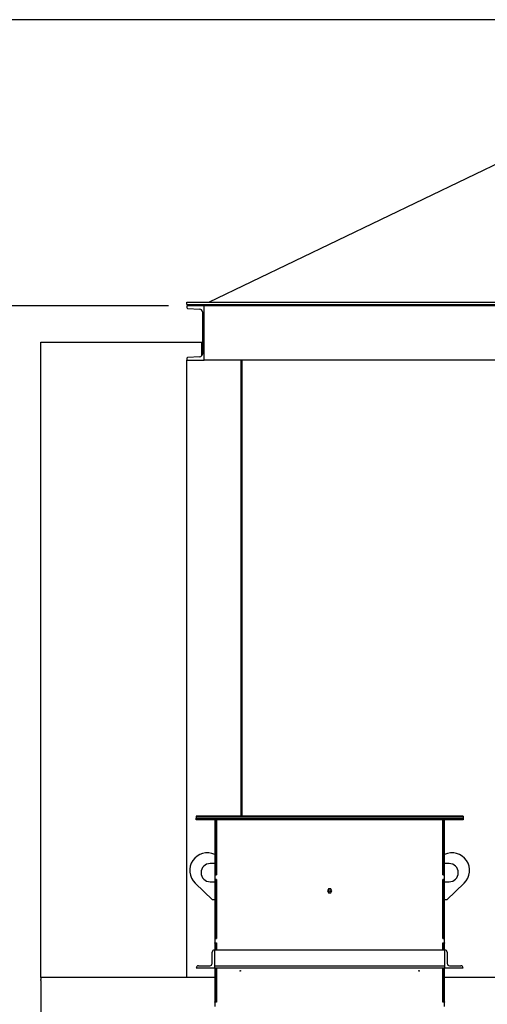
# Model space of a CAD drawing. Header units: inches. Extents: x 24 to 1128, y -69 to 748.
# Tile 128 of 256: x 105 to 157, y 361 to 469. Entities that reach past the tile are written whole.
import ezdxf

# ---------------------------------------------------------------- set-up
doc = ezdxf.new("R2010")
doc.units = ezdxf.units.IN
doc.header["$LTSCALE"] = 32
doc.header["$MEASUREMENT"] = 0
doc.layers.add('Dimension (ANSI)', color=7, linetype='Continuous', lineweight=25)
doc.layers.add('Visible (ANSI)', color=7, linetype='Continuous', lineweight=30)
doc.styles.add('Note Text (ANSI)', font='tahoma.ttf')
doc.dimstyles.new('SB Fraction-16 (ANSI)', dxfattribs={"dimscale": 32, "dimtxt": 0.125, "dimasz": 0.098425, "dimexe": 0.125, "dimexo": 0.0625, "dimgap": 0.031496, "dimtad": 0, "dimtih": 1, "dimtoh": 1, "dimdec": 4, "dimrnd": 1e-08, "dimzin": 0, "dimdsep": 46, "dimlunit": 5, "dimtxsty": 'Note Text (ANSI)', "dimcen": 0.09, "dimdle": 0.393701, "dimclrd": 256, "dimclre": 256, "dimclrt": 256, "dimadec": 0, "dimazin": 3, "dimtfac": 0.96, "dimtofl": 0, "dimtmove": 0, "dimatfit": 3, "dimfxl": 1, "dimfrac": 2, "dimtolj": 1, "dimtzin": 12, "dimlwd": -1, "dimlwe": -1, "dimarcsym": 0})

# ---------------------------------------------------------------- blocks, each defined once
blk = doc.blocks.new('*D14')
at = {"layer": 'Defpoints', "color": 0, "transparency": 16777216}
for p in [(123.75, 437.48), (87.11, 357.48), (107.67, 357.48)]:
    blk.add_point(p, dxfattribs=at)
at = {"layer": 'Dimension (ANSI)', "transparency": 16777216}
for p, q in [((121.75, 437.48), (83.11, 437.48)), ((87.11, 434.33), (87.11, 404.58)), ((87.11, 360.63), (87.11, 398.38)), ((105.67, 357.48), (83.11, 357.48))]:
    blk.add_line(p, q, dxfattribs=at)
for points in [[(86.59, 434.33), (87.64, 434.33), (87.11, 437.48)], [(86.59, 360.63), (87.64, 360.63), (87.11, 357.48)]]:
    blk.add_solid(points, dxfattribs=at)
at = {"layer": 'Dimension (ANSI)', "transparency": 16777216, "insert": (84.32, 403.58), "char_height": 4, "attachment_point": 1, "style": 'Note Text (ANSI)'}
blk.add_mtext('\\A1;80', dxfattribs=at)
blk = doc.blocks.new('*D15')
at = {"layer": 'Defpoints', "color": 0, "transparency": 16777216}
for p in [(162.29, 468.98), (60.65, 162.27), (120.17, 162.27)]:
    blk.add_point(p, dxfattribs=at)
at = {"layer": 'Dimension (ANSI)', "transparency": 16777216}
for p, q in [((160.29, 468.98), (56.65, 468.98)), ((60.65, 465.83), (60.65, 319.16)), ((60.65, 165.42), (60.65, 312.09)), ((118.17, 162.27), (56.65, 162.27))]:
    blk.add_line(p, q, dxfattribs=at)
for points in [[(60.13, 465.83), (61.17, 465.83), (60.65, 468.98)], [(60.13, 165.42), (61.17, 165.42), (60.65, 162.27)]]:
    blk.add_solid(points, dxfattribs=at)
at = {"layer": 'Dimension (ANSI)', "transparency": 16777216, "insert": (48.45, 318.15), "char_height": 4, "attachment_point": 1, "style": 'Note Text (ANSI)'}
blk.add_mtext('\\A1;306 11/16', dxfattribs=at)

msp = doc.modelspace()

# ---------------------------------------------------------------- linework, layer by layer
at = {"layer": 'Visible (ANSI)'}
for p, q in [((126.18447, 437.85867), (163.04037, 455.60867)), ((125.66537, 437.48367), (123.74537, 437.48367)), ((123.74537, 437.48367), (123.74537, 437.27662)), ((123.76537, 437.85867), (248.31537, 437.85867)), ((123.76537, 437.60867), (123.76537, 437.85867)), ((123.76537, 437.60867), (248.31537, 437.60867)), ((123.83635, 437.18075), (125.17809, 437.11045)), ((125.66537, 431.48367), (125.66537, 437.48367)), ((246.41537, 437.48367), (125.66537, 437.48367)), ((125.46537, 436.80772), (125.46537, 432.15962)), ((107.66537, 363.48367), (107.66537, 433.48367)), ((107.66537, 433.48367), (125.41537, 433.48367)), ((125.41537, 431.99284), (125.41537, 433.48367)), ((125.41537, 433.48367), (125.46537, 433.48367)), ((125.46537, 433.34917), (125.41537, 433.34917)), ((123.74537, 431.69072), (123.74537, 431.48367)), ((125.17809, 431.85689), (123.83635, 431.78658)), ((123.74537, 431.48367), (125.66537, 431.48367)), ((123.74537, 363.48367), (123.74537, 431.48367)), ((246.41537, 431.48367), (125.66537, 431.48367)), ((129.74537, 431.48367), (129.53832, 431.48367)), ((129.74537, 381.26107), (129.74537, 431.48367)), ((129.83537, 381.26107), (129.83537, 431.48367)), ((124.79037, 381.26107), (124.79037, 381.22517)), ((154.16537, 381.26107), (124.79037, 381.26107)), ((124.79037, 381.22517), (154.16537, 381.22517)), ((124.79037, 381.22517), (124.79037, 381.04617)), ((154.16537, 381.22517), (124.79037, 381.22517)), ((124.79037, 381.04617), (154.16537, 381.04617)), ((124.79037, 380.86687), (124.79037, 381.04617)), ((124.79037, 381.04617), (126.79037, 381.04617)), ((126.79037, 380.86687), (124.79037, 380.86687)), ((126.79037, 381.04617), (152.16537, 381.04617)), ((126.79037, 380.86687), (126.79037, 381.04617)), ((126.79037, 381.04617), (126.79037, 380.86687)), ((152.16537, 380.86687), (126.79037, 380.86687)), ((126.82162, 380.86687), (126.82162, 374.80117)), ((127.00092, 374.80117), (127.00092, 380.86687)), ((127.00092, 380.86687), (127.00092, 374.79117)), ((151.95482, 380.86687), (151.95482, 374.80117)), ((151.95482, 374.79117), (151.95482, 380.86687)), ((152.13412, 374.80117), (152.13412, 380.86687)), ((152.16537, 381.04617), (152.16537, 380.86687)), ((152.16537, 381.04617), (154.16537, 381.04617)), ((152.16537, 380.86687), (152.16537, 381.04617)), ((154.16537, 380.86687), (152.16537, 380.86687)), ((154.16537, 381.26107), (154.16537, 381.22517)), ((154.16537, 381.22517), (154.16537, 381.04617)), ((154.16537, 381.04617), (154.16537, 380.86687)), ((126.82162, 376.04617), (126.32162, 376.04617)), ((152.63412, 376.04617), (152.13412, 376.04617)), ((126.82162, 374.80117), (127.00092, 374.80117)), ((126.82162, 374.79117), (126.82162, 374.80117)), ((127.00092, 374.79117), (126.82162, 374.79117)), ((126.82162, 374.79117), (126.82162, 374.30117)), ((126.82162, 374.29117), (126.82162, 374.30117)), ((126.82162, 374.30117), (127.00092, 374.30117)), ((127.00092, 374.29117), (126.82162, 374.29117)), ((126.82162, 374.29117), (126.82162, 367.80117)), ((127.00092, 374.30117), (127.00092, 367.79117)), ((127.00092, 367.80117), (127.00092, 374.29117)), ((151.95482, 374.80117), (152.13412, 374.80117)), ((152.13412, 374.79117), (151.95482, 374.79117)), ((151.95482, 374.30117), (152.13412, 374.30117)), ((151.95482, 367.79117), (151.95482, 374.30117)), ((152.13412, 374.29117), (151.95482, 374.29117)), ((151.95482, 374.29117), (151.95482, 367.80117)), ((152.13412, 374.80117), (152.13412, 374.79117)), ((152.13412, 374.30117), (152.13412, 374.79117)), ((152.13412, 374.30117), (152.13412, 374.29117)), ((152.13412, 367.80117), (152.13412, 374.29117)), ((126.57162, 372.04617), (124.66154, 373.89517)), ((126.32162, 374.04617), (126.82162, 374.04617)), ((139.35605, 373.25717), (139.23423, 373.04617)), ((139.23423, 373.04617), (139.35605, 372.83517)), ((139.59969, 373.25717), (139.35605, 373.25717)), ((139.72151, 373.04617), (139.59969, 373.25717)), ((139.59969, 372.83517), (139.72151, 373.04617)), ((152.13412, 374.04617), (152.63412, 374.04617)), ((154.2942, 373.89517), (152.38412, 372.04617)), ((126.82162, 372.04617), (126.57162, 372.04617)), ((139.35605, 372.83517), (139.59969, 372.83517)), ((152.38412, 372.04617), (152.13412, 372.04617)), ((126.82162, 367.80117), (127.00092, 367.80117)), ((126.82162, 367.79117), (126.82162, 367.80117)), ((127.00092, 367.79117), (126.82162, 367.79117)), ((126.82162, 367.79117), (126.82162, 367.30117)), ((151.95482, 367.80117), (152.13412, 367.80117)), ((152.13412, 367.79117), (151.95482, 367.79117)), ((152.13412, 367.80117), (152.13412, 367.79117)), ((152.13412, 367.30117), (152.13412, 367.79117)), ((126.79037, 366.54617), (126.79037, 366.29617)), ((126.79037, 366.54617), (152.16537, 366.54617)), ((126.82162, 367.29117), (126.82162, 367.30117)), ((126.82162, 367.30117), (127.00092, 367.30117)), ((127.00092, 367.29117), (126.82162, 367.29117)), ((126.82162, 367.29117), (126.82162, 366.54617)), ((127.00092, 367.30117), (127.00092, 366.54617)), ((127.00092, 366.54617), (127.00092, 367.29117)), ((151.95482, 367.30117), (152.13412, 367.30117)), ((151.95482, 366.54617), (151.95482, 367.30117)), ((151.95482, 367.29117), (151.95482, 366.54617)), ((152.13412, 367.29117), (151.95482, 367.29117)), ((152.13412, 367.30117), (152.13412, 367.29117)), ((152.13412, 366.54617), (152.13412, 367.29117)), ((152.16537, 366.29617), (152.16537, 366.54617)), ((126.54037, 365.04617), (126.54037, 366.29617)), ((126.79037, 366.29617), (126.79037, 364.79617)), ((152.16537, 364.79617), (152.16537, 366.29617)), ((152.41537, 366.29617), (152.41537, 365.04617)), ((124.79037, 364.54617), (126.79037, 364.54617)), ((125.04037, 364.79617), (126.29037, 364.79617)), ((126.79037, 364.79617), (152.16537, 364.79617)), ((126.79037, 364.79617), (126.79037, 364.54617)), ((126.79037, 364.54617), (152.16537, 364.54617)), ((126.82162, 364.54617), (126.82162, 360.80117)), ((127.00092, 360.80117), (127.00092, 364.54617)), ((127.00092, 364.54617), (127.00092, 360.79117)), ((151.95482, 364.54617), (151.95482, 360.80117)), ((151.95482, 360.79117), (151.95482, 364.54617)), ((152.13412, 360.80117), (152.13412, 364.54617)), ((152.16537, 364.54617), (152.16537, 364.79617)), ((152.16537, 364.54617), (154.16537, 364.54617)), ((152.66537, 364.79617), (153.91537, 364.79617)), ((126.82162, 363.48367), (107.66537, 363.48367)), ((107.66537, 363.48367), (107.66537, 363.27662)), ((107.66537, 363.18075), (107.66537, 363.27662)), ((123.95242, 363.48367), (123.74537, 363.48367)), ((255.66537, 363.48367), (152.13412, 363.48367)), ((107.66537, 363.18075), (107.66537, 363.11045)), ((107.66537, 363.11045), (107.66537, 362.80772)), ((107.66537, 362.80772), (107.66537, 358.15962)), ((126.82162, 360.80117), (127.00092, 360.80117)), ((126.82162, 360.79117), (126.82162, 360.80117)), ((127.00092, 360.79117), (126.82162, 360.79117)), ((126.82162, 360.79117), (126.82162, 360.30117)), ((151.95482, 360.80117), (152.13412, 360.80117)), ((152.13412, 360.79117), (151.95482, 360.79117)), ((152.13412, 360.80117), (152.13412, 360.79117)), ((152.13412, 360.30117), (152.13412, 360.79117))]:
    msp.add_line(p, q, dxfattribs=at)
for centre, radius in [((139.47787, 373.04617), 0.125), ((129.63412, 364.23367), 0.03125), ((149.32162, 364.23367), 0.03125)]:
    msp.add_circle(centre, radius, dxfattribs=at)
for centre, radius, start, end in [((123.84137, 437.27662), 0.096, 180, 267.0004445), ((125.16223, 436.80772), 0.30314, 0, 87.0004445), ((123.84137, 431.69072), 0.096, 92.9995555, 180), ((125.16223, 432.15962), 0.30314, 272.9995555, 0), ((126.00912, 375.28726), 1.9375, 65.2061375, 225.9309445), ((152.94662, 375.28726), 1.9375, 314.0690555, 114.7938625), ((126.32162, 375.04617), 1, 90, 270), ((152.63412, 375.04617), 1, 270, 90), ((126.79037, 366.29617), 0.25, 90, 180), ((152.16537, 366.29617), 0.25, 0, 90), ((125.04037, 364.54617), 0.25, 90, 180), ((126.29037, 365.04617), 0.25, 270, 0), ((152.66537, 365.04617), 0.25, 180, 270), ((153.91537, 364.54617), 0.25, 0, 90)]:
    msp.add_arc(centre, radius, start, end, dxfattribs=at)

# ---------------------------------------------------------------- dimensions: what is measured, and where the dimension line sits
at = {"layer": 'Dimension (ANSI)'}
for base, p1, p2, angle, picture, middle in [((60.64998, 162.27197), (162.29037, 468.98367), (120.16537, 162.27197), 270, '*D15', (60.64998, 315.62782)), ((87.11417, 357.48367), (123.74537, 437.48367), (107.66537, 357.48367), 90, '*D14', (87.11417, 401.48367))]:
    dim = msp.add_linear_dim(base=base, p1=p1, p2=p2, angle=angle, dimstyle='SB Fraction-16 (ANSI)', override={"dimgap": 0.031496, "dimdec": 4, "dimtol": 0, "dimlim": 0, "dimtp": 0, "dimtm": 0, "dimtdec": 2, "dimatfit": 1}, dxfattribs=at)
    dim.commit()
    dim.dimension.update_dxf_attribs({"geometry": picture, "text_midpoint": middle, "dimtype": 160})

doc.saveas('drawing.dxf')
